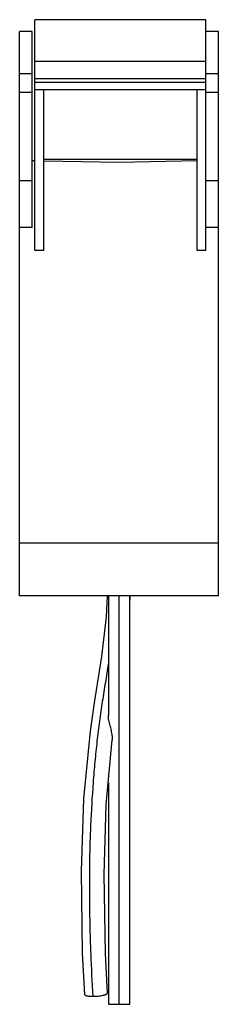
# Model space of a CAD drawing. Header units: millimetres. Extents: x 47 to 75, y 14 to 155.
import ezdxf

# ---------------------------------------------------------------- set-up
doc = ezdxf.new("R2010")
doc.units = ezdxf.units.MM
doc.header["$LTSCALE"] = 10.942277
doc.layers.get('0').update_dxf_attribs({"linetype": 'CONTINUOUS'})

msp = doc.modelspace()

# ---------------------------------------------------------------- linework, layer by layer
at = {"color": 7, "linetype": 'Continuous'}
for p, q in [((48.94, 121.58), (48.94, 154.61)), ((73.44, 154.61), (48.94, 154.61)), ((73.44, 121.58), (73.44, 154.61)), ((46.74, 72.13), (46.74, 152.9)), ((48.54, 152.9), (46.74, 152.9)), ((48.54, 124.85), (48.54, 152.9)), ((75.24, 152.9), (73.44, 152.9)), ((75.24, 72.13), (75.24, 152.9)), ((73.44, 148.62), (48.94, 148.62)), ((48.54, 146.84), (46.74, 146.84)), ((75.24, 146.84), (73.44, 146.84)), ((73.44, 146.13), (48.94, 146.13)), ((73.44, 145.62), (48.94, 145.62)), ((48.54, 144.2), (46.74, 144.2)), ((48.94, 144.64), (73.44, 144.64)), ((50.19, 121.58), (50.19, 144.64)), ((72.19, 121.58), (72.19, 144.64)), ((75.24, 144.2), (73.44, 144.2)), ((48.54, 134.46), (48.94, 134.46)), ((50.19, 134.64), (72.19, 134.64)), ((50.19, 134.43), (60.99, 134.24)), ((60.99, 134.24), (72.19, 134.44)), ((48.54, 131.56), (46.74, 131.56)), ((75.24, 131.56), (73.44, 131.56)), ((48.54, 124.85), (46.74, 124.85)), ((75.24, 124.85), (73.44, 124.85)), ((50.19, 121.58), (48.94, 121.58)), ((73.44, 121.58), (72.19, 121.58)), ((46.74, 79.71), (75.24, 79.71)), ((75.24, 72.13), (46.74, 72.13)), ((59.46, 72.13), (59.46, 55.07)), ((60.99, 13.66), (60.99, 72.13)), ((62.52, 70.78), (62.57, 72.14)), ((62.52, 13.69), (62.52, 72.13)), ((59.46, 45.37), (59.46, 13.69))]:
    msp.add_line(p, q, dxfattribs=at)
for points in [[(59.27, 72.13), (59.16, 69.13), (58.48, 63.45), (57.42, 56.84), (56.84, 52.75), (55.92, 43.06), (55.55, 32.71), (55.73, 20.99), (56.04, 15.07)], [(59.33, 15.28), (59.04, 20.96), (58.84, 32.26), (59.17, 42.2), (60.01, 51.51), (60.01, 51.46)]]:
    msp.add_lwpolyline(points, dxfattribs=at)
for points, knots in [([(59.46, 62.4), (59.32, 61.52), (59.03, 59.73), (58.66, 57.47), (58.39, 55.62), (58.12, 53.72), (57.82, 51.31), (57.52, 48.38), (57.18, 44.38), (56.94, 40.33), (56.8, 36.25), (56.74, 33.16), (56.73, 30.07), (56.76, 26.99), (56.82, 23.92), (56.96, 19.86), (57.11, 16.82), (57.24, 14.81)], [0, 0, 0, 0, 0.056265, 0.114013, 0.143618, 0.173635, 0.234468, 0.296296, 0.358978, 0.486379, 0.550852, 0.61559, 0.680357, 0.744905, 0.809171, 0.873159, 1, 1, 1, 1]), ([(60.01, 52.09), (59.99, 52.34), (59.91, 52.85), (59.71, 53.59), (59.52, 54.32), (59.46, 54.82), (59.46, 55.07)], [0, 0, 0, 0, 0.249651, 0.505217, 0.757866, 1, 1, 1, 1]), ([(60.01, 52.09), (60.02, 52.04), (60.03, 51.9), (60.03, 51.69), (60.02, 51.54), (60.01, 51.46)], [0, 0, 0, 0, 0.255363, 0.632523, 1, 1, 1, 1]), ([(56.04, 15.07), (56.04, 15.02), (56.1, 14.98), (56.18, 14.94), (56.24, 14.92), (56.31, 14.9), (56.42, 14.87), (56.58, 14.84), (56.79, 14.82), (57.01, 14.81), (57.16, 14.81), (57.24, 14.81)], [0, 0, 0, 0, 0.110611, 0.154323, 0.205279, 0.26358, 0.328726, 0.476531, 0.642371, 0.819325, 1, 1, 1, 1]), ([(57.24, 14.81), (57.36, 14.81), (57.61, 14.81), (57.99, 14.84), (58.36, 14.89), (58.65, 14.95), (58.86, 15), (58.99, 15.04), (59.09, 15.08), (59.18, 15.12), (59.25, 15.16), (59.29, 15.19), (59.32, 15.24), (59.33, 15.27), (59.33, 15.28)], [0, 0, 0, 0, 0.16366, 0.339782, 0.515171, 0.673799, 0.74298, 0.803933, 0.855778, 0.898396, 0.932437, 0.959581, 0.98135, 1, 1, 1, 1]), ([(59.46, 13.69), (59.46, 13.69), (59.46, 13.69), (59.47, 13.69), (59.48, 13.68), (59.49, 13.68), (59.5, 13.68), (59.53, 13.68), (59.57, 13.68), (59.63, 13.68), (59.71, 13.67), (59.8, 13.67), (59.91, 13.67), (60.02, 13.67), (60.2, 13.67), (60.43, 13.66), (60.71, 13.66), (60.9, 13.66), (60.99, 13.66)], [0, 0, 0, 0, 0.00121, 0.004274, 0.009409, 0.016721, 0.026302, 0.038217, 0.06927, 0.110146, 0.160748, 0.220781, 0.289504, 0.365981, 0.448933, 0.628516, 0.816024, 1, 1, 1, 1]), ([(60.99, 13.66), (61.08, 13.66), (61.27, 13.66), (61.55, 13.66), (61.78, 13.67), (61.96, 13.67), (62.07, 13.67), (62.18, 13.67), (62.27, 13.67), (62.35, 13.68), (62.41, 13.68), (62.45, 13.68), (62.48, 13.68), (62.49, 13.68), (62.5, 13.68), (62.51, 13.69), (62.52, 13.69), (62.52, 13.69), (62.52, 13.69)], [0, 0, 0, 0, 0.183976, 0.371484, 0.551067, 0.634019, 0.710496, 0.779219, 0.839252, 0.889854, 0.93073, 0.961783, 0.973698, 0.983279, 0.990591, 0.995726, 0.99879, 1, 1, 1, 1])]:
    msp.add_open_spline(points, degree=3, knots=knots, dxfattribs=at)

doc.saveas('drawing.dxf')
